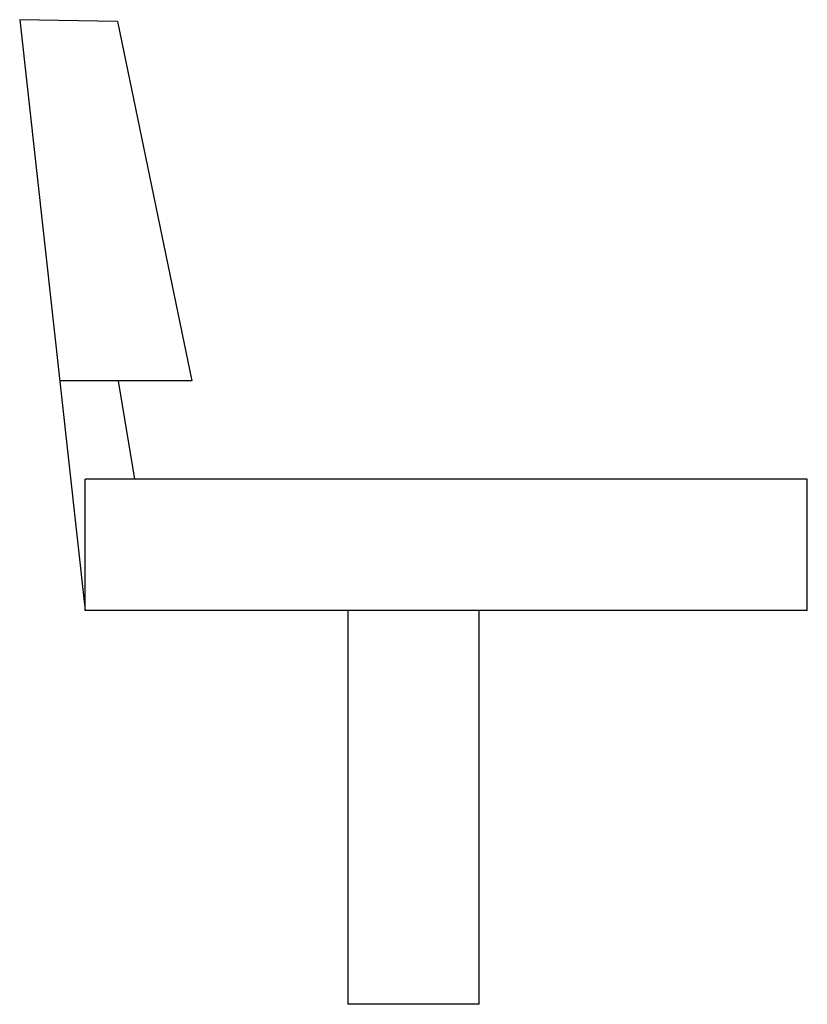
# Model space of a CAD drawing. Extents: x 907 to 931, y 37 to 67.
import ezdxf

# ---------------------------------------------------------------- set-up
doc = ezdxf.new("R2010")
doc.units = 0
doc.layers.get('0').update_dxf_attribs({"linetype": 'CONTINUOUS'})

msp = doc.modelspace()

# ---------------------------------------------------------------- linework, layer by layer
at = {"color": 0}
for p, q in [((909.975535, 66.941726), (907, 67)), ((907, 67), (909, 49)), ((909.975535, 66.941726), (912.246838, 56)), ((912.246838, 56), (908.222222, 56)), ((910, 56), (910.5, 53)), ((909, 49), (909, 53)), ((931, 53), (909, 53)), ((931, 49), (931, 53)), ((931, 49), (909, 49)), ((917, 49), (917, 37)), ((921, 37), (921, 49)), ((921, 37), (917, 37))]:
    msp.add_line(p, q, dxfattribs=at)

doc.saveas('drawing.dxf')
